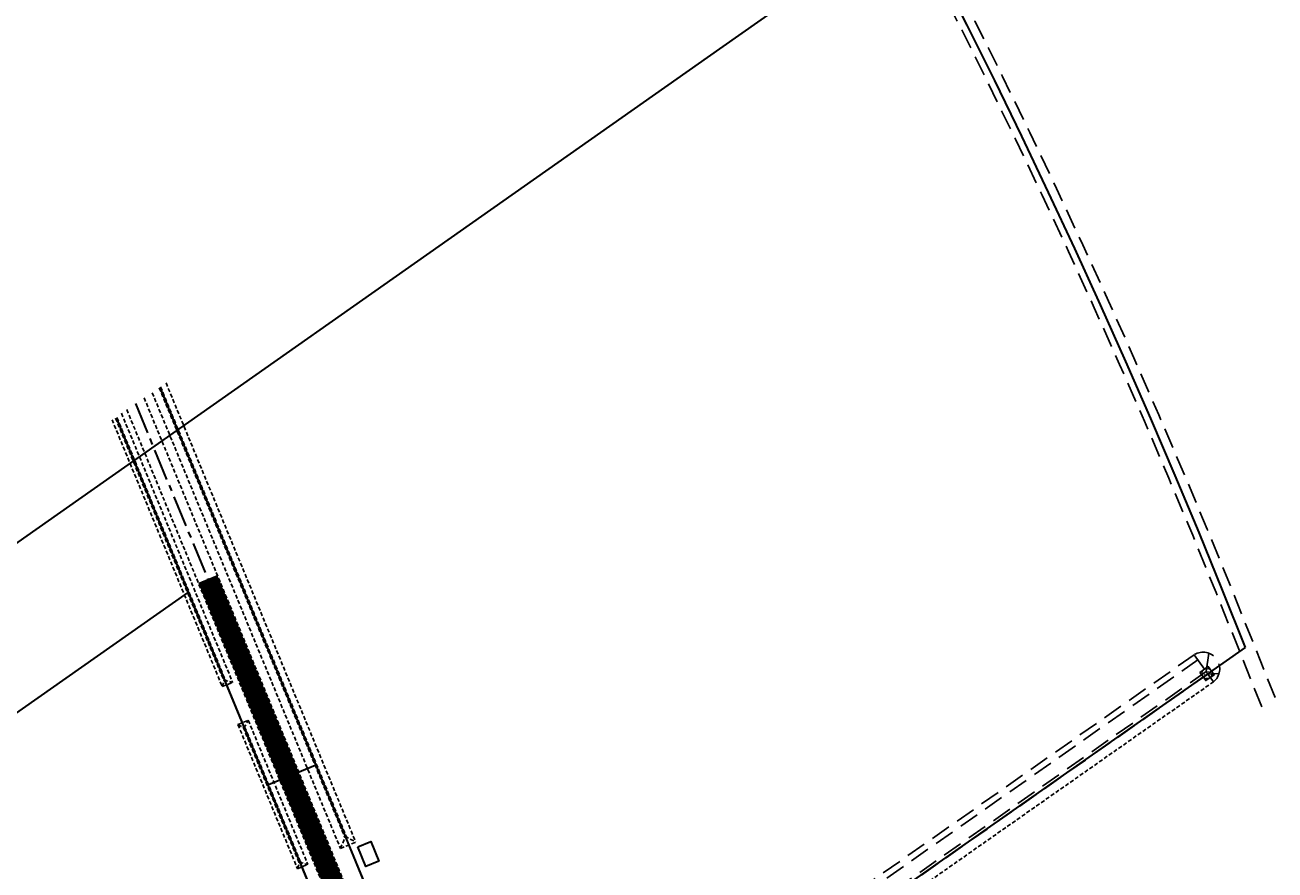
# Model space of a CAD drawing. Header units: metres. Extents: x 150631 to 152219, y 482740 to 484556.
# Tile 47 of 48: x 151687 to 152084, y 483708 to 483976. Entities that reach past the tile are written whole.
import ezdxf
from ezdxf.enums import TextEntityAlignment as Align

# ---------------------------------------------------------------- set-up
doc = ezdxf.new("R2010")
doc.units = ezdxf.units.M
for name, pattern in [('AM-AS', [16, 10, -2, 2, -2]), ('DASHED2', [0.375, 0.25, -0.125]), ('HIDDEN', [9.525, 6.35, -3.175]), ('HIDDENX2', [0.75, 0.5, -0.25])]:
    doc.linetypes.add(name, pattern=pattern)
doc.layers.get('0').update_dxf_attribs({"lineweight": 25})
for name, color, linetype, lineweight, true_color in [('B-WE-KG-GRENS_PERCEEL-GV', 1, 'Continuous', 30, 0xff0000), ('N-WE-KG-GRENS_POLDERWEG-G', 7, 'KG-PERCEEL', 35, 0x0000e6), ('N-WE-KW-KUNSTWERK_DUIKER-HOLD-S', 1, 'Continuous', 35, 0xff0000), ('N-WE-KW-KUNSTWERK_DUIKER-S', 5, 'Continuous', 35, 0x0000ff)]:
    doc.layers.add(name, color=color, linetype=linetype, lineweight=lineweight, true_color=true_color)
for name, color, linetype, lineweight in [('N-WE-AM-AS_WEG-G', 10, 'AM-AS', 30), ('N-WE-GW-WATERGANG_SLOOT-G', 90, 'HIDDEN', 25), ('N-WE-RI-ITR_RIOOLPUT_STUWPUT-S', 50, 'Continuous', 25), ('N-WE-VH-VERHARDING_ASFALT-A', 252, 'Continuous', 18)]:
    doc.layers.add(name, color=color, linetype=linetype, lineweight=lineweight)
doc.styles.add('NLCS-ISO', font='NLCS-ISO.ttf')
doc.styles.add('NLCS-ISO-M2000-T25', font='NLCS-ISO.ttf')
doc.styles.get("Standard").update_dxf_attribs({"font": 'NLCS-ISO.ttf'})
doc.linetypes.add('KG-PERCEEL', pattern='A,5.5,-2,["P",Standard,S=1.8,R=0,X=-0.5,Y=-0.9],-2,5.5,-2,[5,NLCS.shx,S=0.75,R=0,X=0,Y=0],-2', length=19)

# ---------------------------------------------------------------- blocks, each defined once
blk = doc.blocks.new('*U125')
at = {"layer": 'N-WE-KW-KUNSTWERK_DUIKER-S', "color": 0}
for points in [[(-0.85, 0.78), (0, 0), (-0.85, -0.77)], [(0, 0), (38.22, 0)], [(39.07, 0.78), (38.22, 0), (39.07, -0.77)]]:
    blk.add_lwpolyline(points, dxfattribs=at)
at = {"color": 0, "style": 'NLCS-ISO-M2000-T25'}
blk.add_attdef('DUIKERNR', text='', height=7, dxfattribs=at).set_placement((0.85, 0), align=Align.BOTTOM_CENTER)
blk = doc.blocks.new('SRI-PUT_STUWPUT-SO')
at = {"lineweight": -3, "flags": 128}
blk.add_lwpolyline([(-2, -2), (2, -2), (2, 2), (-2, 2)], close=True, dxfattribs=at)
at = {"linetype": 'HIDDENX2', "lineweight": -3, "ltscale": 0.25}
blk.add_circle((0, 0), 2, dxfattribs=at)
at = {"ltscale": 0.1, "style": 'NLCS-ISO'}
blk.add_text('S', height=2.5, dxfattribs=at).set_placement((0, -0.01), align=Align.MIDDLE_CENTER)
blk = doc.blocks.new('*U132')
at = {"layer": 'N-WE-KW-KUNSTWERK_DUIKER-S', "color": 0}
for points in [[(-0.85, 0.78), (0, 0), (-0.85, -0.77)], [(0, 0), (39.74, 0)], [(40.59, 0.78), (39.74, 0), (40.59, -0.77)]]:
    blk.add_lwpolyline(points, dxfattribs=at)
at = {"color": 0, "style": 'NLCS-ISO-M2000-T25'}
blk.add_attdef('DUIKERNR', text='', height=7, dxfattribs=at).set_placement((0.85, 0), align=Align.BOTTOM_CENTER)
blk = doc.blocks.new('*U133')
at = {"layer": 'N-WE-KW-KUNSTWERK_DUIKER-S', "color": 0}
for points in [[(-0.85, 0.78), (0, 0), (-0.85, -0.77)], [(0, 0), (40, 0)], [(40.85, 0.78), (40, 0), (40.85, -0.77)]]:
    blk.add_lwpolyline(points, dxfattribs=at)
at = {"color": 0, "style": 'NLCS-ISO-M2000-T25'}
blk.add_attdef('DUIKERNR', text='', height=7, dxfattribs=at).set_placement((0.85, 0), align=Align.BOTTOM_CENTER)

msp = doc.modelspace()

# ---------------------------------------------------------------- linework, layer by layer
at = {"linetype": 'DASHED2', "ltscale": 5}
msp.add_line((151787.09, 483714.58), (151791.94, 483716.6), dxfattribs=at)
at = {"linetype": 'DASHED2', "ltscale": 5, "flags": 128}
for points in [[(151731.76, 483862.3), (151791.94, 483716.6)], [(151727.37, 483859.19), (151787.09, 483714.58)], [(151729.59, 483860.75), (151788.53, 483718.04)], [(151730.01, 483861.04), (151788.99, 483718.24)], [(151714.62, 483850.63), (151749.61, 483765.92)], [(151715.73, 483851.09), (151750.16, 483767.72)], [(151716.19, 483851.28), (151750.62, 483767.91)], [(151717.62, 483852.67), (151752.89, 483767.28)], [(151749.61, 483765.92), (151750.16, 483767.72), (151750.62, 483767.91), (151752.89, 483767.28)], [(151749.61, 483765.92), (151752.89, 483767.28)], [(151934.18, 483676.33), (152064.03, 483767.44)], [(151754.57, 483753.9), (151757.85, 483755.26)], [(151754.57, 483753.9), (151756.23, 483753.02), (151756.69, 483753.21), (151757.85, 483755.26)], [(151757.85, 483755.26), (151776.75, 483709.5)], [(151754.57, 483753.9), (151773.47, 483708.15)], [(151756.23, 483753.02), (151774.03, 483709.94)], [(151756.69, 483753.21), (151774.49, 483710.13)], [(151787.09, 483714.58), (151788.53, 483718.04), (151788.99, 483718.24), (151791.94, 483716.6)], [(151773.47, 483708.15), (151774.03, 483709.94), (151774.49, 483710.13), (151776.75, 483709.5)], [(151773.47, 483708.15), (151776.75, 483709.5)]]:
    msp.add_lwpolyline(points, dxfattribs=at)
for points in [[(151724.8, 483857.55), (151810.88, 483649.13, 0.055721), (151815.86, 483640.02), (151817.7, 483637.4)], [(151719.31, 483853.82), (151804.87, 483646.66, 0.055681), (151810.54, 483636.28), (151812.38, 483633.67)]]:
    msp.add_lwpolyline(points, format="xyb", dxfattribs=at)
at = {"layer": 'B-WE-KG-GRENS_PERCEEL-GV', "flags": 128}
msp.add_lwpolyline([(152074.24, 483778.3), (152066.94, 483796.58), (152059.48, 483814.79), (152051.89, 483832.94), (152044.14, 483851.04), (152036.25, 483869.07), (152028.22, 483887.03), (152020.04, 483904.93), (152011.71, 483922.76), (152003.25, 483940.53), (151994.64, 483958.23), (151985.88, 483975.85), (151976.99, 483993.41), (151967.95, 484010.89), (151926.45, 483981.72), (151907.36, 483968.3), (151316.71, 483553.08), (151403.36, 483439.89), (151455.3, 483373.86), (151469, 483359.2), (151471.72, 483355.57), (151608.65, 483451.64), (151911.59, 483664.18)], close=True, dxfattribs=at)
at = {"layer": 'N-WE-AM-AS_WEG-G', "linetype": 'AM-AS'}
msp.add_line((151722.03, 483855.73), (151807.97, 483647.67), dxfattribs=at)
at = {"layer": 'N-WE-GW-WATERGANG_SLOOT-G'}
for p, q in [((152061.2, 483771.47), (152057.98, 483776.06)), ((152061.72, 483770.73), (152062.58, 483776.52)), ((152061.72, 483770.73), (152062.29, 483769.92)), ((152062.29, 483769.92), (152065.95, 483770.14)), ((152062.29, 483769.92), (152064.03, 483767.44)), ((152063.86, 483767.32), (152063.86, 483767.32))]:
    msp.add_line(p, q, dxfattribs=at)
at = {"layer": 'N-WE-GW-WATERGANG_SLOOT-G', "flags": 128}
for points in [[(152083.58, 483762.51), (152069.54, 483797.63), (152062.08, 483815.86), (152054.47, 483834.04), (152046.72, 483852.15), (152038.82, 483870.2), (152030.78, 483888.19), (152022.59, 483906.11), (152014.25, 483923.96), (152005.78, 483941.75), (151997.16, 483959.47), (151988.39, 483977.11), (151979.49, 483994.69), (151970.44, 484012.19), (151961.48, 484029.19), (151952.39, 484046.12), (151943.17, 484062.98), (151933.82, 484079.76), (151924.33, 484096.47), (151914.71, 484113.11), (151904.97, 484129.67), (151895.09, 484146.15), (151885.08, 484162.56), (151874.95, 484178.88), (151864.69, 484195.13), (151854.3, 484211.29), (151843.79, 484227.37), (151842.14, 484229.86), (151840.74, 484231.97), (151839.69, 484233.55), (151830.23, 484247.69)], [(152079.37, 483759.56), (152064.91, 483795.75), (152057.46, 483813.95), (152049.87, 483832.09), (152042.13, 483850.17), (152034.25, 483868.18), (152026.22, 483886.13), (152018.05, 483904.01), (152009.73, 483921.83), (152001.27, 483939.58), (151992.67, 483957.26), (151983.92, 483974.87), (151975.04, 483992.41), (151966.01, 484009.88), (151957.07, 484026.84), (151948, 484043.74), (151938.79, 484060.56), (151929.46, 484077.31), (151919.99, 484093.99), (151910.39, 484110.59), (151900.67, 484127.11), (151890.81, 484143.56), (151880.83, 484159.94), (151870.71, 484176.23), (151860.47, 484192.44), (151850.1, 484208.57), (151839.61, 484224.62), (151837.97, 484227.1), (151836.57, 484229.2), (151835.53, 484230.78), (151826.07, 484244.91)], [(151928.13, 483684.95), (152057.98, 483776.06)], [(151929.28, 483683.31), (152059.13, 483774.42)], [(151931.86, 483679.63), (152061.72, 483770.73)], [(151932.44, 483678.81), (152062.29, 483769.92)]]:
    msp.add_lwpolyline(points, dxfattribs=at)
at = {"layer": 'N-WE-GW-WATERGANG_SLOOT-G'}
for centre, radius, start, end in [((152060.76, 483771.58), 5.27, 308.3167, 121.7905), ((152061.52, 483770.87), 0.681, 62.9058, 117.8645)]:
    msp.add_arc(centre, radius, start, end, dxfattribs=at)
at = {"layer": 'N-WE-KG-GRENS_POLDERWEG-G', "color": 4, "true_color": 0x00ffff, "flags": 128}
for points in [[(151729.8, 483860.89), (151816.34, 483651.38, 0.055765), (151820.69, 483643.41), (151840.34, 483615.41)], [(151715.96, 483851.18), (151801.18, 483644.85, 0.054511), (151807.19, 483633.93), (151809.02, 483631.31)]]:
    msp.add_lwpolyline(points, format="xyb", dxfattribs=at)
at = {"layer": 'N-WE-KG-GRENS_POLDERWEG-G', "flags": 128}
msp.add_lwpolyline([(151608.06, 483550.17, -0.068229), (151610.27, 483534.03), (151610.28, 483486.99), (151470.18, 483388.69, -0.398261), (151441.95, 483392.85), (151404.34, 483440.66), (151361.03, 483497.24), (151354.67, 483505.55), (151376.17, 483513.28), (151410.51, 483521.86, 0.259697), (151566.04, 483674.61), (151738.82, 483795.83), (151790.06, 483671.76), (151651.42, 483574.49), (151632.07, 483602.08), (151624.77, 483596.96, 0.31806)], format="xyb", close=True, dxfattribs=at)
at = {"layer": 'N-WE-KG-GRENS_POLDERWEG-G', "lineweight": 30, "flags": 128}
msp.add_lwpolyline([(151792.56, 483715.08), (151796.68, 483716.79), (151799.25, 483710.59), (151795.13, 483708.88)], close=True, dxfattribs=at)
at = {"layer": 'N-WE-VH-VERHARDING_ASFALT-A', "transparency": 33554585, "const_width": 6.5, "flags": 128}
msp.add_lwpolyline([(151815.04, 483635.54), (151813.2, 483638.15, -0.05447), (151807.97, 483647.67), (151745, 483800.13)], format="xyb", dxfattribs=at)

# ---------------------------------------------------------------- block references
at = {"layer": 'N-WE-KW-KUNSTWERK_DUIKER-HOLD-S', "xscale": 0.4000000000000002, "yscale": 0.4000000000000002, "zscale": 0.4000000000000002, "rotation": 292.4417902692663}
for p in [(151750.39, 483767.81), (151774.26, 483710.04)]:
    msp.add_blockref('*U132', p, dxfattribs=at)
at = {"layer": 'N-WE-KW-KUNSTWERK_DUIKER-S'}
for name, p, xscale, yscale, zscale, rotation in [('*U133', (151764.25, 483734.91), 0.4000000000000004, 0.4000000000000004, 0.4000000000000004, 22.49018685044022), ('*U125', (151794.6, 483704.01), 0.4000000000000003, 0.4000000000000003, 0.4000000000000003, 112.4417902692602)]:
    msp.add_blockref(name, p, dxfattribs=dict(at, xscale=xscale, yscale=yscale, zscale=zscale, rotation=rotation))
at = {"layer": 'N-WE-RI-ITR_RIOOLPUT_STUWPUT-S', "xscale": 0.8000000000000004, "yscale": 0.8000000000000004, "zscale": 0.8000000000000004, "rotation": 305.0535489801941}
msp.add_blockref('SRI-PUT_STUWPUT-SO', (152062, 483770.06), dxfattribs=at)

doc.saveas('drawing.dxf')
